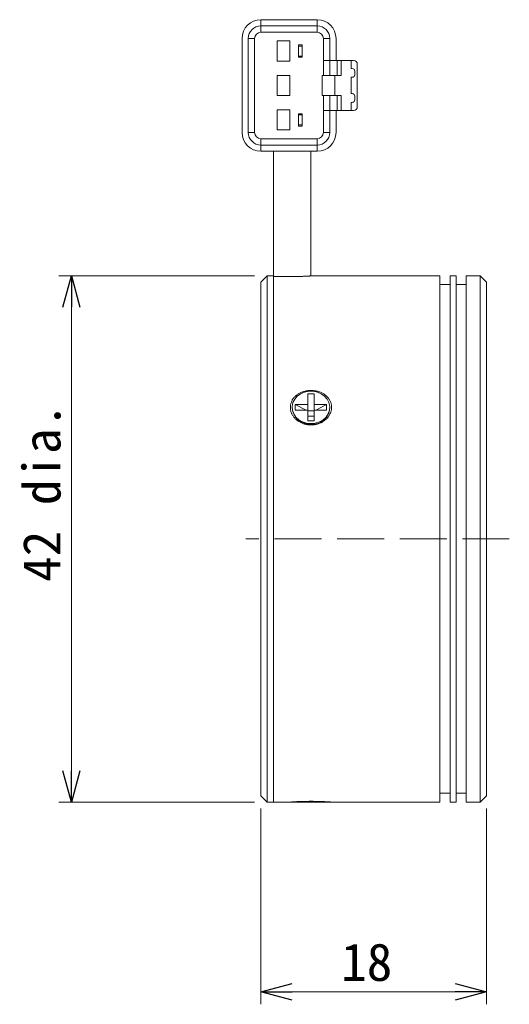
# Model space of a CAD drawing. Extents: x 12 to 416, y 8 to 287.
# Tile 2 of 2: x 246 to 285, y 113 to 192. Entities that reach past the tile are written whole.
import ezdxf
from ezdxf.enums import TextEntityAlignment as Align

# ---------------------------------------------------------------- set-up
doc = ezdxf.new("R2010")
doc.units = 0
doc.linetypes.add('DASHED3', pattern=[5, 3.75, -1.25])
doc.layers.get('0').update_dxf_attribs({"linetype": 'continuous', "lineweight": 13})
doc.layers.add('1', color=7, linetype='continuous', lineweight=13)
doc.styles.add('Font_0', font='MS Gothic.ttf')

msp = doc.modelspace()

# ---------------------------------------------------------------- linework, layer by layer
at = {"linetype": 'continuous', "lineweight": 15}
for p, q in [((265.274, 191.704), (265.274, 191.204)), ((269.774, 191.704), (265.274, 191.704)), ((265.274, 191.204), (265.274, 190.704)), ((265.274, 191.204), (269.774, 191.204)), ((269.774, 191.204), (269.774, 191.704)), ((269.774, 190.704), (269.774, 191.204)), ((263.774, 190.204), (263.774, 182.704)), ((264.274, 182.704), (264.274, 190.204)), ((264.774, 190.204), (264.274, 190.204)), ((264.774, 190.204), (264.774, 182.704)), ((269.774, 190.704), (265.274, 190.704)), ((270.274, 190.204), (270.774, 190.204)), ((270.274, 188.454), (270.274, 190.204)), ((270.774, 190.204), (270.774, 188.454)), ((271.274, 188.454), (271.274, 190.204)), ((266.574, 190.004), (266.574, 188.404)), ((267.574, 190.004), (266.574, 190.004)), ((267.574, 188.404), (267.574, 190.004)), ((268.274, 189.704), (268.574, 189.704)), ((268.274, 189.604), (268.274, 189.704)), ((268.574, 189.604), (268.274, 189.604)), ((268.274, 189.604), (268.274, 188.804)), ((268.574, 189.704), (268.574, 189.604)), ((268.574, 188.804), (268.574, 189.604)), ((268.274, 188.804), (268.574, 188.804)), ((268.274, 188.704), (268.274, 188.804)), ((268.574, 188.704), (268.274, 188.704)), ((268.574, 188.804), (268.574, 188.704)), ((266.574, 188.404), (267.574, 188.404)), ((270.774, 188.454), (270.274, 188.454)), ((270.274, 187.254), (270.274, 188.454)), ((270.774, 188.454), (271.274, 188.454)), ((270.774, 188.454), (270.774, 187.254)), ((271.274, 188.454), (271.374, 188.454)), ((271.374, 187.254), (271.374, 188.454)), ((271.374, 188.454), (271.674, 188.454)), ((271.674, 188.454), (271.674, 187.254)), ((271.674, 188.454), (272.474, 188.454)), ((272.474, 188.454), (272.474, 187.804)), ((272.474, 188.454), (272.674, 188.454)), ((272.574, 187.804), (272.474, 187.804)), ((272.974, 188.154), (272.974, 184.754)), ((266.574, 187.254), (266.574, 185.654)), ((267.574, 187.254), (266.574, 187.254)), ((267.574, 185.654), (267.574, 187.254)), ((270.174, 187.254), (270.174, 185.654)), ((270.174, 187.254), (271.174, 187.254)), ((271.174, 187.254), (271.174, 185.654)), ((271.174, 187.254), (271.674, 187.254)), ((272.474, 187.104), (272.574, 187.104)), ((272.474, 187.104), (272.474, 185.804)), ((272.774, 187.304), (272.774, 187.604)), ((266.574, 185.654), (267.574, 185.654)), ((270.174, 185.654), (271.174, 185.654)), ((270.274, 184.454), (270.274, 185.654)), ((270.774, 185.654), (270.774, 184.454)), ((271.174, 185.654), (271.674, 185.654)), ((271.374, 184.454), (271.374, 185.654)), ((271.674, 185.654), (271.674, 184.454)), ((272.474, 185.804), (272.574, 185.804)), ((272.774, 185.604), (272.774, 185.304)), ((272.474, 185.104), (272.474, 184.454)), ((272.574, 185.104), (272.474, 185.104)), ((266.574, 184.504), (267.574, 184.504)), ((266.574, 182.904), (266.574, 184.504)), ((267.574, 184.504), (267.574, 182.904)), ((268.274, 184.204), (268.574, 184.204)), ((268.274, 184.104), (268.274, 184.204)), ((268.574, 184.104), (268.274, 184.104)), ((268.274, 183.304), (268.274, 184.104)), ((268.574, 184.204), (268.574, 184.104)), ((268.574, 184.104), (268.574, 183.304)), ((270.274, 182.704), (270.274, 184.454)), ((270.274, 184.454), (270.774, 184.454)), ((270.774, 184.454), (271.274, 184.454)), ((270.774, 184.454), (270.774, 182.704)), ((271.274, 182.704), (271.274, 184.454)), ((271.274, 184.454), (271.374, 184.454)), ((271.674, 184.454), (271.374, 184.454)), ((271.674, 184.454), (272.474, 184.454)), ((272.474, 184.454), (272.674, 184.454)), ((268.274, 183.204), (268.274, 183.304)), ((268.274, 183.304), (268.574, 183.304)), ((268.574, 183.204), (268.274, 183.204)), ((268.574, 183.304), (268.574, 183.204)), ((264.774, 182.704), (264.274, 182.704)), ((267.574, 182.904), (266.574, 182.904)), ((270.774, 182.704), (270.274, 182.704)), ((265.274, 182.204), (265.274, 181.704)), ((265.274, 182.204), (269.774, 182.204)), ((265.274, 181.704), (265.274, 181.204)), ((269.774, 181.704), (265.274, 181.704)), ((269.774, 181.704), (269.774, 182.204)), ((269.774, 181.204), (269.774, 181.704)), ((265.274, 181.204), (269.774, 181.204)), ((266.274, 181.204), (266.274, 171.271)), ((269.274, 171.257), (269.274, 181.204)), ((265.774, 171.271), (265.274, 170.771)), ((265.274, 129.771), (265.274, 170.771)), ((266.274, 171.271), (265.774, 171.271)), ((265.774, 171.271), (265.774, 129.271)), ((266.274, 171.271), (266.274, 129.271)), ((266.274, 171.21), (266.274, 129.271)), ((267.874, 171.21), (266.274, 171.21)), ((279.574, 171.271), (269.454, 171.271)), ((279.574, 129.271), (279.574, 171.271)), ((280.374, 170.571), (279.574, 170.571)), ((280.874, 171.271), (280.374, 171.271)), ((280.374, 171.271), (280.374, 129.271)), ((280.874, 129.271), (280.874, 171.271)), ((281.674, 170.571), (280.874, 170.571)), ((282.774, 171.271), (281.674, 171.271)), ((281.674, 171.271), (281.674, 129.271)), ((283.274, 170.771), (282.774, 171.271)), ((282.774, 129.271), (282.774, 171.271)), ((283.274, 170.771), (283.274, 129.771)), ((269.024, 160.988), (269.024, 161.854)), ((269.524, 161.854), (269.024, 161.854)), ((269.524, 160.988), (269.524, 161.854)), ((267.774, 160.771), (267.774, 160.721)), ((269.024, 160.988), (268.024, 160.988)), ((268.024, 160.988), (268.024, 160.555)), ((268.024, 160.988), (268.89, 160.555)), ((269.024, 160.555), (268.024, 160.555)), ((269.024, 160.988), (269.024, 160.555)), ((269.024, 159.689), (269.024, 160.555)), ((269.024, 160.488), (269.524, 160.488)), ((270.524, 160.988), (269.524, 160.988)), ((269.524, 160.988), (269.524, 160.555)), ((269.524, 159.689), (269.524, 160.555)), ((270.524, 160.555), (269.524, 160.555)), ((269.658, 160.555), (270.524, 160.988)), ((270.524, 160.988), (270.524, 160.555)), ((270.774, 160.721), (270.774, 160.771)), ((269.024, 160.055), (269.524, 160.055)), ((269.524, 159.689), (269.024, 159.689)), ((265.274, 129.771), (265.774, 129.271)), ((279.574, 129.971), (280.374, 129.971)), ((280.874, 129.971), (281.674, 129.971)), ((282.774, 129.271), (283.274, 129.771)), ((265.774, 129.271), (266.274, 129.271)), ((266.274, 129.271), (267.641, 129.271)), ((270.774, 129.271), (267.774, 129.271)), ((270.918, 129.271), (279.574, 129.271)), ((280.374, 129.271), (280.874, 129.271)), ((281.674, 129.271), (282.774, 129.271))]:
    msp.add_line(p, q, dxfattribs=at)
at = {"linetype": 'BYBLOCK', "lineweight": -2}
for p, q in [((249.476, 168.771), (250.146, 171.271)), ((250.146, 171.271), (250.816, 168.771)), ((250.146, 171.271), (250.146, 168.771)), ((250.146, 129.271), (249.476, 131.771)), ((250.816, 131.771), (250.146, 129.271)), ((250.146, 129.271), (250.146, 131.771)), ((265.274, 114.133), (267.774, 114.803)), ((280.774, 114.803), (283.274, 114.133)), ((267.774, 113.464), (265.274, 114.133)), ((265.274, 114.133), (267.774, 114.133)), ((283.274, 114.133), (280.774, 113.464)), ((283.274, 114.133), (280.774, 114.133))]:
    msp.add_line(p, q, dxfattribs=at)
at = {"lineweight": 13}
for points in [[(269.454, 171.27), (269.456, 171.27), (269.458, 171.27), (269.46, 171.27), (269.462, 171.27), (269.462, 171.27), (269.462, 171.27), (269.46, 171.27), (269.457, 171.27), (269.451, 171.269), (269.444, 171.269), (269.434, 171.268), (269.422, 171.267), (269.408, 171.266), (269.392, 171.265), (269.374, 171.264), (269.354, 171.262), (269.332, 171.261), (269.307, 171.259), (269.281, 171.257), (269.253, 171.255), (269.223, 171.253), (269.191, 171.251), (269.157, 171.249), (269.121, 171.247), (269.083, 171.245), (269.044, 171.243), (269.003, 171.24), (268.96, 171.238), (268.916, 171.236), (268.87, 171.234), (268.823, 171.232), (268.776, 171.229), (268.728, 171.227), (268.68, 171.225), (268.632, 171.224), (268.584, 171.222), (268.537, 171.22), (268.49, 171.219), (268.443, 171.217), (268.398, 171.216), (268.352, 171.215), (268.308, 171.214), (268.264, 171.213), (268.22, 171.213), (268.178, 171.212), (268.136, 171.212), (268.095, 171.211), (268.055, 171.211), (268.018, 171.211), (267.983, 171.21), (267.95, 171.21), (267.921, 171.21), (267.896, 171.21), (267.874, 171.21)], [(267.646, 160.995), (267.661, 161.04), (267.676, 161.086), (267.691, 161.132), (267.707, 161.177), (267.724, 161.222), (267.743, 161.267), (267.764, 161.312), (267.786, 161.356), (267.81, 161.399), (267.837, 161.441), (267.866, 161.483), (267.897, 161.523), (267.931, 161.562), (267.966, 161.601), (268.003, 161.638), (268.043, 161.674), (268.083, 161.71), (268.126, 161.744), (268.17, 161.777), (268.215, 161.808), (268.262, 161.839), (268.31, 161.868), (268.36, 161.896), (268.411, 161.922), (268.463, 161.947), (268.517, 161.97), (268.571, 161.992), (268.627, 162.012), (268.684, 162.03), (268.742, 162.047), (268.801, 162.062), (268.86, 162.076), (268.92, 162.087), (268.981, 162.097), (269.043, 162.105), (269.105, 162.111), (269.167, 162.115), (269.23, 162.117), (269.292, 162.118), (269.355, 162.116), (269.418, 162.113), (269.481, 162.107), (269.543, 162.1), (269.606, 162.091), (269.667, 162.08), (269.729, 162.067), (269.789, 162.052), (269.849, 162.035), (269.909, 162.016), (269.967, 161.996), (270.024, 161.974), (270.08, 161.949), (270.135, 161.924), (270.189, 161.896), (270.241, 161.867), (270.292, 161.836), (270.342, 161.803), (270.389, 161.769), (270.436, 161.734), (270.48, 161.697), (270.522, 161.659), (270.563, 161.619), (270.602, 161.578), (270.638, 161.536), (270.673, 161.493), (270.705, 161.449), (270.735, 161.404), (270.763, 161.358), (270.789, 161.311), (270.813, 161.264), (270.834, 161.216), (270.854, 161.167), (270.87, 161.118), (270.885, 161.068), (270.897, 161.018), (270.907, 160.968), (270.915, 160.917), (270.92, 160.867), (270.923, 160.816), (270.924, 160.765), (270.923, 160.714), (270.919, 160.664), (270.913, 160.613), (270.905, 160.563), (270.895, 160.513), (270.883, 160.463), (270.868, 160.414), (270.852, 160.365), (270.833, 160.317), (270.812, 160.27), (270.79, 160.223), (270.765, 160.176), (270.739, 160.131), (270.71, 160.086), (270.68, 160.042), (270.648, 159.999), (270.614, 159.957), (270.578, 159.916), (270.54, 159.876), (270.501, 159.837), (270.46, 159.8), (270.418, 159.763), (270.374, 159.728), (270.328, 159.694), (270.281, 159.661), (270.232, 159.63), (270.182, 159.601), (270.131, 159.573), (270.078, 159.546), (270.025, 159.521), (269.97, 159.498), (269.914, 159.476), (269.857, 159.457), (269.799, 159.439), (269.74, 159.422), (269.68, 159.408), (269.62, 159.396), (269.559, 159.386), (269.497, 159.377), (269.435, 159.371), (269.373, 159.367), (269.31, 159.364), (269.248, 159.364), (269.185, 159.366), (269.122, 159.37), (269.059, 159.376), (268.997, 159.385), (268.935, 159.395), (268.873, 159.407), (268.812, 159.422), (268.751, 159.438), (268.691, 159.457), (268.632, 159.477), (268.574, 159.5), (268.517, 159.524), (268.461, 159.551), (268.406, 159.579), (268.352, 159.609), (268.3, 159.64), (268.249, 159.674), (268.2, 159.709), (268.153, 159.745), (268.107, 159.783), (268.063, 159.823), (268.021, 159.863), (267.981, 159.905), (267.942, 159.948), (267.906, 159.992), (267.872, 160.037), (267.841, 160.082), (267.811, 160.128), (267.783, 160.174), (267.758, 160.22), (267.735, 160.266), (267.715, 160.313), (267.696, 160.359), (267.68, 160.405), (267.666, 160.451), (267.655, 160.497), (267.645, 160.542), (267.638, 160.587), (267.632, 160.632), (267.629, 160.676), (267.628, 160.72), (267.628, 160.763), (267.629, 160.805), (267.631, 160.846), (267.635, 160.885), (267.638, 160.923), (267.642, 160.96), (267.646, 160.995)], [(267.641, 129.272), (267.642, 129.272), (267.643, 129.272), (267.645, 129.273), (267.648, 129.273), (267.652, 129.273), (267.657, 129.273), (267.663, 129.274), (267.671, 129.274), (267.681, 129.275), (267.693, 129.276), (267.708, 129.277), (267.724, 129.278), (267.742, 129.279), (267.763, 129.281), (267.784, 129.282), (267.808, 129.284), (267.833, 129.285), (267.86, 129.287), (267.888, 129.289), (267.918, 129.29), (267.948, 129.292), (267.979, 129.294), (268.01, 129.296), (268.042, 129.297), (268.073, 129.299), (268.103, 129.301), (268.133, 129.302)], [(268.133, 129.302), (268.176, 129.304), (268.219, 129.306), (268.264, 129.308), (268.309, 129.31), (268.356, 129.312), (268.403, 129.314), (268.452, 129.316), (268.502, 129.318), (268.554, 129.32), (268.607, 129.321), (268.661, 129.323), (268.716, 129.324), (268.773, 129.326), (268.83, 129.327), (268.889, 129.328), (268.949, 129.329), (269.009, 129.33), (269.07, 129.33), (269.131, 129.331), (269.193, 129.331), (269.255, 129.331), (269.317, 129.331), (269.38, 129.331), (269.443, 129.331), (269.505, 129.33), (269.567, 129.329), (269.63, 129.329), (269.691, 129.327), (269.752, 129.326), (269.813, 129.325), (269.873, 129.323), (269.931, 129.322), (269.989, 129.32), (270.046, 129.318), (270.102, 129.316), (270.156, 129.314), (270.209, 129.312), (270.261, 129.31), (270.311, 129.308), (270.36, 129.305), (270.407, 129.303), (270.452, 129.301), (270.495, 129.298), (270.537, 129.296), (270.577, 129.294), (270.615, 129.292), (270.651, 129.289), (270.685, 129.287), (270.717, 129.285), (270.746, 129.283), (270.773, 129.282), (270.798, 129.28), (270.819, 129.278), (270.838, 129.277), (270.855, 129.276), (270.868, 129.275), (270.88, 129.274), (270.889, 129.274), (270.897, 129.273), (270.904, 129.273), (270.909, 129.272), (270.914, 129.272), (270.918, 129.271)]]:
    msp.add_lwpolyline(points, dxfattribs=at)
at = {"linetype": 'continuous', "lineweight": 13}
msp.add_lwpolyline([(269.274, 159.472), (269.62, 159.507), (269.948, 159.61), (270.239, 159.776), (270.478, 159.995), (270.652, 160.257), (270.752, 160.545), (270.772, 160.847), (270.711, 161.144), (270.573, 161.421), (270.365, 161.663), (270.099, 161.856), (269.787, 161.992), (269.448, 162.061), (269.1, 162.061), (268.761, 161.992), (268.45, 161.856), (268.183, 161.663), (267.975, 161.421), (267.837, 161.144), (267.777, 160.847), (267.797, 160.545), (267.897, 160.257), (268.071, 159.995), (268.31, 159.776), (268.601, 159.61), (268.928, 159.507), (269.274, 159.472)], dxfattribs=at)
at = {"lineweight": 15}
for centre, radius, start, end in [((265.274, 190.204), 1.5, 90, 180), ((265.274, 190.204), 1, 90, 180), ((269.774, 190.204), 1.5, 0, 90), ((269.774, 190.204), 1, 0, 90), ((265.274, 190.204), 0.5, 90, 180), ((269.774, 190.204), 0.5, 0, 90), ((272.574, 187.604), 0.2, 0, 90), ((272.674, 188.154), 0.3, 0, 90), ((272.574, 187.304), 0.2, -90, 0), ((272.574, 185.604), 0.2, 0, 90), ((272.574, 185.304), 0.2, -90, 0), ((272.674, 184.754), 0.3, -90, 0), ((265.274, 182.704), 1.5, 180, 270), ((265.274, 182.704), 1, 180, 270), ((265.274, 182.704), 0.5, 180, 270), ((269.774, 182.704), 1.5, -90, 0), ((269.774, 182.704), 1, -90, 0), ((269.774, 182.704), 0.5, -90, 0), ((269.191, 160.842), 1.422, -175.1333, -86.65346), ((269.386, 160.809), 1.391, -94.6014, -3.61183)]:
    msp.add_arc(centre, radius, start, end, dxfattribs=at)
at = {"layer": '1', "lineweight": 13}
for p, q in [((264.774, 171.271), (249.146, 171.271)), ((250.146, 129.271), (250.146, 171.271)), ((264.774, 129.271), (249.146, 129.271)), ((265.274, 128.771), (265.274, 113.133)), ((283.274, 128.771), (283.274, 113.133)), ((265.274, 114.133), (283.274, 114.133))]:
    msp.add_line(p, q, dxfattribs=at)
at = {"layer": '1', "linetype": 'DASHED3', "lineweight": 0}
msp.add_line((285.108, 150.271), (264.082, 150.271), dxfattribs=at)

# ---------------------------------------------------------------- texts
at = {"layer": '1', "style": 'Font_0'}
msp.add_text('42 dia.', height=3, rotation=90, dxfattribs=at).set_placement((246.279, 146.843), align=Align.TOP_LEFT)
msp.add_text('18', height=3, dxfattribs=at).set_placement((271.684, 118.001), align=Align.TOP_LEFT)

doc.saveas('drawing.dxf')
